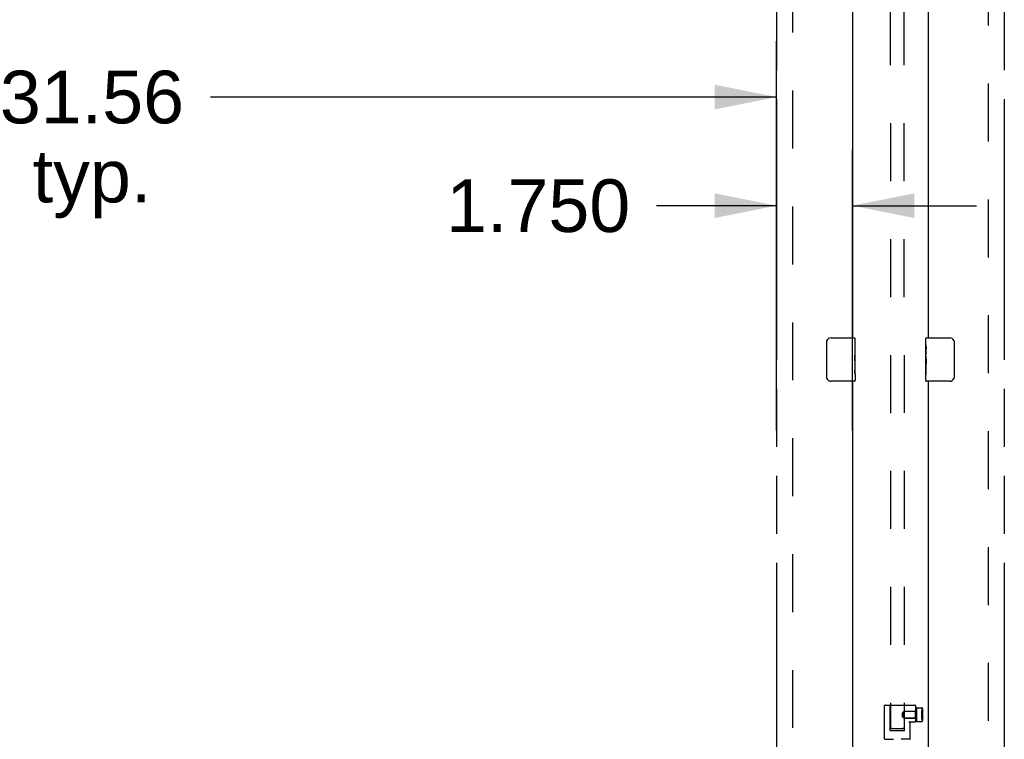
# Model space of a CAD drawing. Header units: inches. Extents: x 0 to 243, y 0 to 157.
# Tile 31 of 76: x 100 to 122, y 58 to 75. Entities that reach past the tile are written whole.
import ezdxf

# ---------------------------------------------------------------- set-up
doc = ezdxf.new("R2010")
doc.units = ezdxf.units.IN
doc.header["$LTSCALE"] = 13.357143
doc.header["$MEASUREMENT"] = 0
doc.linetypes.add('HIDDEN', pattern=[0.2, 0.1, -0.1])
doc.linetypes.add('PHANTOM', pattern=[0.8, 0.45, -0.05, 0.1, -0.05, 0.1, -0.05])
doc.layers.get('0').update_dxf_attribs({"linetype": 'CONTINUOUS'})
for name, color, linetype in [('02___PRT_ALL_AXES', 7, 'CONTINUOUS'), ('AVAILABLE_DOOR_SPACES', 7, 'CONTINUOUS'), ('DEFAULT_2', 8, 'HIDDEN'), ('DIMENSIONS', 7, 'CONTINUOUS')]:
    doc.layers.add(name, color=color, linetype=linetype)
doc.styles.get("Standard").update_dxf_attribs({"font": 'arial.ttf'})
doc.dimstyles.new('DIMSTYLE_2', dxfattribs={"dimtxt": 1.214286, "dimasz": 1.428571, "dimexe": 0.09, "dimexo": 0.07, "dimgap": 0.0425, "dimtad": 0, "dimtih": 1, "dimtoh": 1, "dimzin": 4, "dimdsep": 46, "dimtxsty": 'Standard', "dimblk": '_FILLED', "dimblk1": '_FILLED', "dimblk2": '_FILLED', "dimcen": 0.09, "dimazin": 1, "dimtfac": 1, "dimtdec": 3, "dimtofl": 0, "dimtmove": 0, "dimatfit": 3, "dimldrblk": '_FILLED', "dimfxl": 1, "dimtolj": 1, "dimtzin": 4, "dimarcsym": 0})
doc.dimstyles.new('DIMSTYLE_3', dxfattribs={"dimtxt": 1.214286, "dimasz": 1.428571, "dimexe": 0.09, "dimexo": 0.07, "dimgap": 0.0425, "dimtad": 0, "dimtih": 1, "dimtoh": 1, "dimdec": 3, "dimzin": 4, "dimdsep": 46, "dimtxsty": 'Standard', "dimblk": '_FILLED', "dimblk1": '_FILLED', "dimblk2": '_FILLED', "dimcen": 0.09, "dimadec": 3, "dimazin": 1, "dimtfac": 1, "dimtdec": 3, "dimtofl": 0, "dimtmove": 0, "dimatfit": 3, "dimldrblk": '_FILLED', "dimfxl": 1, "dimtolj": 1, "dimtzin": 4, "dimarcsym": 0})

# ---------------------------------------------------------------- blocks, each defined once
blk = doc.blocks.new('_FILLED')
at = {"color": 0, "linetype": 'ByBlock'}
blk.add_solid([(0, 0), (-1, 0.2), (-1, -0.2)], dxfattribs=at)
blk = doc.blocks.new('*D7')
at = {"layer": 'DIMENSIONS', "color": 2, "linetype": 'Continuous'}
for p, q in [((85.527, 70.676), (85.527, 74.211)), ((117.089, 67.676), (117.089, 74.211)), ((85.527, 72.925), (98.579, 72.925)), ((117.089, 72.925), (104.037, 72.925))]:
    blk.add_line(p, q, dxfattribs=at)
at = {"layer": 'DIMENSIONS', "color": 2, "linetype": 'Continuous', "xscale": 1.4285714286, "yscale": 1.4285714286, "zscale": 1.4285714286, "rotation": 180}
blk.add_blockref('_FILLED', (85.527, 72.925), dxfattribs=at)
at = {"layer": 'DIMENSIONS', "color": 2, "linetype": 'Continuous', "xscale": 1.4285714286, "yscale": 1.4285714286, "zscale": 1.4285714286}
blk.add_blockref('_FILLED', (117.089, 72.925), dxfattribs=at)
at = {"layer": 'DIMENSIONS', "color": 2, "linetype": 'Continuous', "insert": (101.308, 73.533), "char_height": 1.2143, "width": 4.24323, "attachment_point": 2, "line_spacing_factor": 0.9}
blk.add_mtext('31.56\\Ptyp.', dxfattribs=at)
blk = doc.blocks.new('*D9')
at = {"layer": 'DIMENSIONS', "color": 2, "linetype": 'Continuous'}
for p, q in [((117.089, 65.235), (117.089, 71.706)), ((118.839, 65.235), (118.839, 71.706)), ((117.089, 70.421), (114.323, 70.421)), ((118.839, 70.421), (121.697, 70.421))]:
    blk.add_line(p, q, dxfattribs=at)
at = {"layer": 'DIMENSIONS', "color": 2, "linetype": 'Continuous', "xscale": 1.4285714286, "yscale": 1.4285714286, "zscale": 1.4285714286}
blk.add_blockref('_FILLED', (117.089, 70.421), dxfattribs=at)
at = {"layer": 'DIMENSIONS', "color": 2, "linetype": 'Continuous', "xscale": 1.4285714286, "yscale": 1.4285714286, "zscale": 1.4285714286, "rotation": 180}
blk.add_blockref('_FILLED', (118.839, 70.421), dxfattribs=at)
at = {"layer": 'DIMENSIONS', "color": 2, "linetype": 'Continuous', "insert": (113.716, 71.028), "char_height": 1.2143, "width": 4.24323, "attachment_point": 3, "line_spacing_factor": 0.9}
blk.add_mtext('1.750', dxfattribs=at)

msp = doc.modelspace()

# ---------------------------------------------------------------- linework, layer by layer
at = {"color": 3, "linetype": 'Continuous'}
for p, q in [((118.8394, 89.8734), (118.8394, 67.3734)), ((120.5894, 67.3734), (120.5894, 89.8734)), ((118.8394, 66.3734), (118.8394, 43.8734)), ((120.5894, 43.8734), (120.5894, 66.3734))]:
    msp.add_line(p, q, dxfattribs=at)
at = {"color": 7, "linetype": 'Continuous'}
for p, q in [((118.2445, 66.4734), (118.2445, 67.2734)), ((118.3444, 67.3734), (118.8844, 67.3734)), ((120.5444, 67.3734), (121.0844, 67.3734)), ((121.1843, 67.2734), (121.1843, 66.4734)), ((118.8844, 66.3734), (118.3444, 66.3734)), ((121.0844, 66.3734), (120.5444, 66.3734))]:
    msp.add_line(p, q, dxfattribs=at)
for points in [[(118.2445, 67.2734), (118.2446, 67.2797), (118.2452, 67.2859), (118.2462, 67.292), (118.2475, 67.298), (118.2491, 67.3039), (118.2511, 67.3096)], [(121.1776, 67.3096), (121.1796, 67.3039), (121.1812, 67.298), (121.1826, 67.292), (121.1835, 67.2859), (121.1841, 67.2797), (121.1843, 67.2734)], [(118.2511, 66.4372), (118.2491, 66.4429), (118.2475, 66.4488), (118.2462, 66.4547), (118.2452, 66.4609), (118.2446, 66.4671), (118.2445, 66.4734)], [(121.1843, 66.4734), (121.1841, 66.4671), (121.1835, 66.4609), (121.1826, 66.4548), (121.1812, 66.4488), (121.1796, 66.4429), (121.1776, 66.4372)]]:
    msp.add_lwpolyline(points, dxfattribs=at)
for centre, radius, start, end in [((118.3444, 67.2734), 0.1, 90, 158.79459), ((118.8844, 67.3584), 0.015, 0, 90), ((120.5444, 67.3584), 0.015, 90, 180), ((121.0844, 67.2734), 0.1, 21.19986, 90), ((118.3444, 66.4734), 0.1, 201.19986, 270), ((118.8844, 66.3884), 0.015, 270, 360), ((120.5444, 66.3884), 0.015, 180, 270), ((121.0844, 66.4734), 0.1, 270, 338.79459)]:
    msp.add_arc(centre, radius, start, end, dxfattribs=at)
at = {"layer": '02___PRT_ALL_AXES', "color": 7, "linetype": 'Continuous'}
for p, q in [((118.8994, 67.2192), (118.8924, 67.2192)), ((118.8924, 67.2192), (118.8924, 66.9888)), ((118.8994, 66.7946), (118.8994, 67.3584)), ((120.5294, 67.2127), (120.5294, 67.3584)), ((120.5294, 66.9549), (120.5294, 67.2119)), ((118.8994, 67.0517), (118.8924, 67.0517)), ((118.8994, 66.9888), (118.8924, 66.9888)), ((120.5351, 67.1563), (120.5294, 67.1563)), ((120.5294, 66.9886), (120.5363, 66.9886)), ((120.5363, 66.9886), (120.5363, 67.1249)), ((118.8994, 66.7582), (118.8924, 66.7582)), ((118.8924, 66.7582), (118.8924, 66.6219)), ((118.8994, 66.9529), (118.8934, 66.9529)), ((118.8978, 66.8211), (118.8994, 66.8211)), ((118.8994, 66.5349), (118.8994, 66.7918)), ((120.5294, 66.3884), (120.5294, 66.9522)), ((120.5309, 66.9257), (120.5294, 66.9257)), ((120.5294, 66.7939), (120.5353, 66.7939)), ((120.5294, 66.758), (120.5363, 66.758)), ((120.5363, 66.5276), (120.5363, 66.758)), ((118.8936, 66.5905), (118.8994, 66.5905)), ((118.8994, 66.534), (118.8994, 66.3884)), ((120.5294, 66.6951), (120.5363, 66.6951)), ((120.5294, 66.5276), (120.5363, 66.5276))]:
    msp.add_line(p, q, dxfattribs=at)
at = {"layer": '02___PRT_ALL_AXES', "color": 8, "linetype": 'HIDDEN'}
for p, q in [((119.5809, 58.1304), (119.5809, 58.8974)), ((120.4369, 58.8024), (120.4369, 58.5724)), ((120.4519, 58.8174), (120.4539, 58.8174)), ((120.4539, 58.5574), (120.4539, 58.8174)), ((120.0213, 58.6874), (120.0215, 58.6952)), ((120.0213, 58.6874), (120.0215, 58.6796)), ((120.0215, 58.6952), (120.0221, 58.7028)), ((120.0221, 58.6719), (120.0215, 58.6796)), ((120.0221, 58.7028), (120.0231, 58.7103)), ((120.0231, 58.6645), (120.0221, 58.672)), ((120.023, 58.7102), (120.0243, 58.7175)), ((120.0244, 58.6572), (120.023, 58.6645)), ((120.3139, 58.7639), (120.0239, 58.7639)), ((120.3139, 58.6109), (120.0239, 58.6109)), ((120.0243, 58.7175), (120.0259, 58.7244)), ((120.0259, 58.6504), (120.0243, 58.6573)), ((120.0259, 58.7243), (120.0276, 58.7309)), ((120.0276, 58.6439), (120.0259, 58.6504)), ((120.0276, 58.7308), (120.0295, 58.7369)), ((120.0276, 58.6439), (120.0295, 58.6379)), ((120.0332, 58.6273), (120.035, 58.6227)), ((120.035, 58.6228), (120.0366, 58.6187)), ((120.0381, 58.7593), (120.0366, 58.756)), ((120.0366, 58.6188), (120.0381, 58.6154)), ((120.0402, 58.7639), (120.0381, 58.7593)), ((120.0381, 58.6155), (120.0402, 58.6108)), ((120.0401, 58.6109), (120.0407, 58.6097)), ((120.0402, 58.7639), (120.0407, 58.765)), ((120.0409, 58.7654), (120.0407, 58.765)), ((120.0407, 58.6098), (120.0409, 58.6094)), ((120.0408, 58.6094), (120.2889, 58.6094)), ((120.0409, 58.7654), (120.2889, 58.7654)), ((120.2889, 58.6094), (120.2889, 58.7654)), ((120.3139, 58.7639), (120.3139, 58.6109)), ((120.1709, 58.1304), (120.1709, 58.5034)), ((120.4519, 58.5574), (120.4539, 58.5574))]:
    msp.add_line(p, q, dxfattribs=at)
at = {"layer": '02___PRT_ALL_AXES', "color": 7, "linetype": 'Continuous'}
for points in [[(120.5294, 67.2127), (120.5295, 67.209), (120.5299, 67.2044), (120.5305, 67.1989), (120.5321, 67.1858)], [(120.5321, 67.1858), (120.533, 67.1782), (120.5339, 67.17), (120.5347, 67.1615)], [(118.898, 66.8191), (118.8951, 66.8528), (118.8942, 66.8648), (118.8935, 66.8772), (118.8929, 66.8898), (118.8925, 66.9025), (118.8924, 66.9154), (118.8925, 66.9282), (118.8929, 66.941), (118.8935, 66.9535), (118.8942, 66.9658), (118.8951, 66.9778)], [(120.5347, 67.1615), (120.5354, 67.1526), (120.5359, 67.1435), (120.5362, 67.1342), (120.5363, 67.1249)], [(118.8994, 66.7918), (118.8992, 66.8), (118.8987, 66.809), (118.898, 66.8191)], [(120.5294, 66.9549), (120.5295, 66.9468), (120.53, 66.9378), (120.5307, 66.9277)], [(120.5307, 66.9277), (120.5336, 66.894), (120.5345, 66.882), (120.5352, 66.8696), (120.5358, 66.857), (120.5362, 66.8442), (120.5363, 66.8314), (120.5362, 66.8186), (120.5358, 66.8058), (120.5352, 66.7932), (120.5345, 66.781), (120.5336, 66.769)], [(118.894, 66.5853), (118.8934, 66.5942), (118.8928, 66.6033), (118.8925, 66.6126), (118.8924, 66.6219)], [(118.8966, 66.561), (118.8957, 66.5686), (118.8948, 66.5767), (118.894, 66.5853)], [(118.8994, 66.5341), (118.8992, 66.5378), (118.8988, 66.5424), (118.8982, 66.5478), (118.8966, 66.561)]]:
    msp.add_lwpolyline(points, dxfattribs=at)
at = {"layer": '02___PRT_ALL_AXES', "color": 8, "linetype": 'HIDDEN'}
for points in [[(120.0332, 58.6272), (120.0313, 58.6323), (120.0295, 58.6379), (120.0276, 58.6439)], [(120.0294, 58.7369), (120.0313, 58.7425), (120.0332, 58.7475), (120.035, 58.752)], [(120.0366, 58.756), (120.035, 58.752), (120.0332, 58.7475), (120.0313, 58.7424)]]:
    msp.add_lwpolyline(points, dxfattribs=at)
for centre, start, end in [((120.4519, 58.8024), 90, 180), ((120.4519, 58.5724), 180, 270)]:
    msp.add_arc(centre, 0.015, start, end, dxfattribs=at)
at = {"layer": '02___PRT_ALL_AXES', "color": 7, "linetype": 'Continuous'}
for centre, start_param, end_param in [((118.6364, 66.9574), 0, 0.1799881), ((120.7924, 66.7893), -3.1415927, -2.9616046)]:
    msp.add_ellipse(centre, major_axis=(0.263, 0), ratio=0.4328081, start_param=start_param, end_param=end_param, dxfattribs=at)
at = {"layer": 'AVAILABLE_DOOR_SPACES', "color": 4, "linetype": 'PHANTOM'}
for p, q in [((117.0894, 94.2484), (117.0894, 15.9984)), ((122.3394, 94.2484), (122.3394, 15.9984))]:
    msp.add_line(p, q, dxfattribs=at)
at = {"layer": 'DEFAULT_2', "color": 8, "linetype": 'HIDDEN'}
for p, q in [((119.6998, 96.3633), (119.7196, 58.3671)), ((120.0123, 96.3635), (120.0321, 58.3672)), ((117.4644, 15.6384), (117.4644, 94.6084)), ((121.9644, 94.6084), (121.9644, 15.6384)), ((119.5909, 58.9074), (120.2789, 58.9074)), ((119.7109, 58.3224), (119.7109, 58.9074)), ((120.0409, 58.7654), (120.0409, 58.9074)), ((120.2889, 58.8974), (120.2889, 58.5234)), ((120.3139, 58.8241), (120.3139, 58.5506)), ((120.3339, 58.8441), (120.4339, 58.8441)), ((120.4539, 58.8241), (120.4539, 58.5506)), ((119.9939, 58.7339), (120.0239, 58.7639)), ((119.9939, 58.6409), (119.9939, 58.7339)), ((119.9939, 58.6409), (120.0239, 58.6109)), ((120.0239, 58.7639), (120.0239, 58.6109)), ((120.0409, 58.3224), (120.0409, 58.6094)), ((120.4369, 58.7724), (120.4379, 58.7724)), ((120.4369, 58.6024), (120.4369, 58.7724)), ((120.4369, 58.7709), (120.4379, 58.7709)), ((120.4369, 58.7291), (120.4389, 58.7291)), ((120.4369, 58.729), (120.4389, 58.729)), ((120.4369, 58.724), (120.4389, 58.724)), ((120.4369, 58.7153), (120.4389, 58.7153)), ((120.4369, 58.6863), (120.4389, 58.6863)), ((120.4369, 58.684), (120.4389, 58.684)), ((120.4369, 58.6818), (120.4389, 58.6818)), ((120.4369, 58.6542), (120.4389, 58.6542)), ((120.4369, 58.6492), (120.4389, 58.6492)), ((120.4369, 58.6039), (120.4379, 58.6039)), ((120.4369, 58.6024), (120.4379, 58.6024)), ((120.4379, 58.7724), (120.4379, 58.6024)), ((120.4389, 58.7291), (120.4389, 58.6492)), ((119.7337, 58.368), (119.7444, 58.3682)), ((119.7444, 58.3682), (119.7577, 58.3685)), ((119.7577, 58.3656), (119.7444, 58.3659)), ((119.7577, 58.3685), (119.7735, 58.3687)), ((119.7735, 58.3654), (119.7577, 58.3656)), ((119.7735, 58.3687), (119.7913, 58.3689)), ((119.7913, 58.3653), (119.7735, 58.3654)), ((119.7913, 58.3689), (119.8109, 58.3691)), ((119.8109, 58.3651), (119.7913, 58.3653)), ((119.8109, 58.3691), (119.8318, 58.3692)), ((119.8318, 58.365), (119.8109, 58.3651)), ((119.8318, 58.3692), (119.8536, 58.3693)), ((119.8536, 58.365), (119.8318, 58.365)), ((119.8536, 58.3693), (119.8758, 58.3693)), ((119.8758, 58.365), (119.8536, 58.365)), ((119.8758, 58.3693), (119.898, 58.3693)), ((119.898, 58.365), (119.8758, 58.365)), ((119.898, 58.3693), (119.9198, 58.3693)), ((119.9198, 58.3651), (119.898, 58.365)), ((119.9198, 58.3693), (119.9407, 58.3692)), ((119.9407, 58.3652), (119.9198, 58.3651)), ((119.9407, 58.3692), (119.9603, 58.369)), ((119.9603, 58.3653), (119.9407, 58.3652)), ((119.9603, 58.369), (119.9781, 58.3688)), ((119.9781, 58.3655), (119.9603, 58.3653)), ((119.9781, 58.3688), (119.9939, 58.3686)), ((119.9939, 58.3658), (119.9781, 58.3655)), ((119.9939, 58.3686), (120.0073, 58.3684)), ((120.0073, 58.366), (119.9939, 58.3658)), ((120.0179, 58.3663), (120.0073, 58.366)), ((120.2789, 58.5134), (120.1414, 58.5134)), ((120.3339, 58.5306), (120.4339, 58.5306)), ((119.5909, 58.1204), (119.7869, 58.1204)), ((119.7109, 58.3224), (120.0409, 58.3224)), ((120.1609, 58.1204), (119.9649, 58.1204))]:
    msp.add_line(p, q, dxfattribs=at)
for points in [[(119.7196, 58.3671), (119.72, 58.3672), (119.7211, 58.3674), (119.7231, 58.3675), (119.7259, 58.3677), (119.7294, 58.3678), (119.7337, 58.368)], [(119.7444, 58.3659), (119.7337, 58.3662), (119.7294, 58.3663), (119.7259, 58.3664), (119.7231, 58.3666), (119.7211, 58.3667), (119.72, 58.3669), (119.7196, 58.3671)], [(120.0073, 58.3684), (120.0179, 58.3681), (120.0222, 58.368), (120.0257, 58.3678), (120.0285, 58.3677), (120.0305, 58.3675), (120.0317, 58.3674), (120.0321, 58.3672)], [(120.0321, 58.3672), (120.0317, 58.3671), (120.0305, 58.3669), (120.0285, 58.3668), (120.0257, 58.3666), (120.0222, 58.3664), (120.0179, 58.3663)]]:
    msp.add_lwpolyline(points, dxfattribs=at)
for centre, radius, start, end in [((119.5909, 58.8974), 0.01, 90, 180), ((120.2789, 58.8974), 0.01, 0, 90), ((120.3339, 58.8241), 0.02, 89.99971, 180), ((120.4339, 58.8241), 0.02, 0, 90.00029), ((120.1809, 58.5034), 0.01, 90, 180), ((120.2789, 58.5234), 0.01, 270, 360), ((120.3339, 58.5506), 0.02, 180, 270.00029), ((120.4339, 58.5506), 0.02, 269.99952, 360), ((119.5909, 58.1304), 0.01, 180, 270), ((120.1609, 58.1304), 0.01, 270, 360)]:
    msp.add_arc(centre, radius, start, end, dxfattribs=at)

# ---------------------------------------------------------------- dimensions: what is measured, and where the dimension line sits
at = {"layer": 'DIMENSIONS', "color": 2, "linetype": 'Continuous'}
dim = msp.add_linear_dim(base=(117.0894, 72.9255), p1=(85.5269, 70.6057), p2=(117.0894, 67.6057), text='<>\\Ptyp.', dimstyle='DIMSTYLE_2', dxfattribs=at)
dim.commit()
dim.dimension.update_dxf_attribs({"geometry": '*D7', "text_midpoint": (101.3081, 72.0148), "dimtype": 160})
dim = msp.add_linear_dim(base=(118.8394, 70.4206), p1=(117.0894, 65.1654), p2=(118.8394, 65.1654), dimstyle='DIMSTYLE_3', dxfattribs=at)
dim.commit()
dim.dimension.update_dxf_attribs({"geometry": '*D9', "text_midpoint": (111.6463, 70.4138), "dimtype": 160})

doc.saveas('drawing.dxf')
